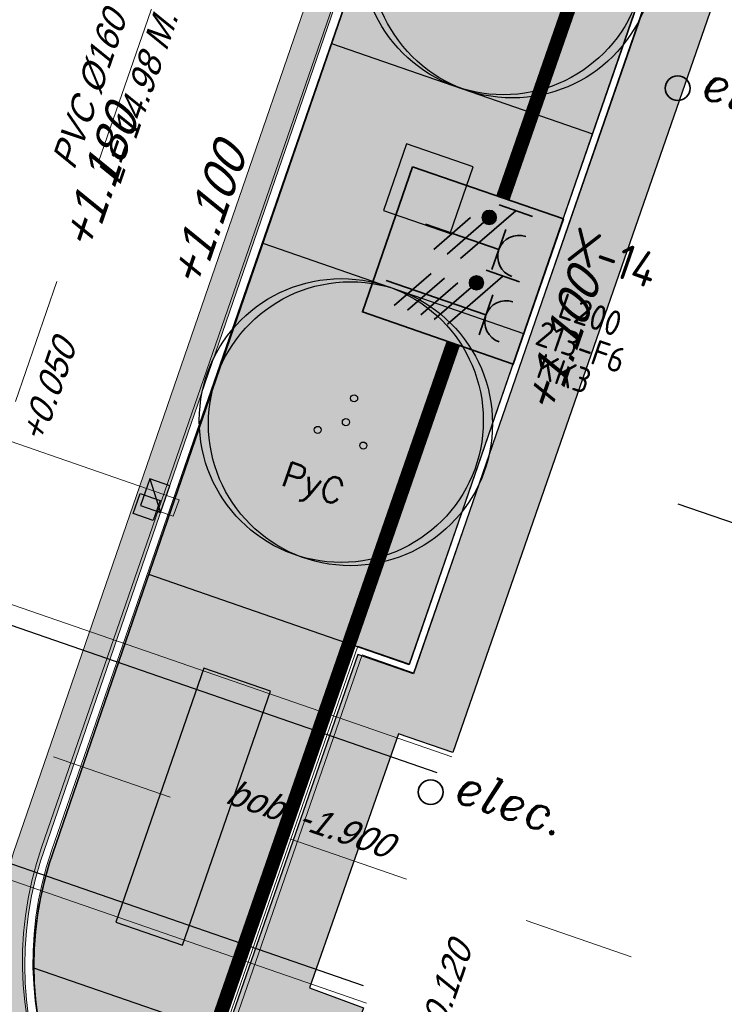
# Model space of a CAD drawing. Header units: metres. Extents: x 128615 to 129083, y 455669 to 456034.
# Tile 97 of 158: x 128831 to 128841, y 455837 to 455851. Entities that reach past the tile are written whole.
import ezdxf
from ezdxf.enums import TextEntityAlignment as Align
from ezdxf.lldxf.tags import DXFTag

# ---------------------------------------------------------------- set-up
doc = ezdxf.new("R2010")
doc.units = ezdxf.units.M
for name, pattern in [('DASHED', [19.049999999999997, 12.7, -6.35]), ('RI-AWZI_PROCESLEIDING', [18.450000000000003, 6, -1.8, 1.75, -1.8, 1.75, -1.8, 1.75, -1.8]), ('RI-AWZI_TERREINRIOLERING', [19.8, 6, -1.8, 2.4, -1.8, 1.8, -1.8, 2.4, -1.8])]:
    doc.linetypes.add(name, pattern=pattern)
for name, color, linetype, lineweight in [('B-CO-BC-BETONVORM-G', 50, 'Continuous', 18), ('B-ME-RI-KOLK-G', 7, 'Continuous', 25), ('B-WE-OG-HOOGTELIJN-G', 7, 'Continuous', 18), ('B-XX-GR-HAAG-G', 90, 'GR-HAAG1', 13), ('B-XX-KL-ELEKTRA-T25_HDSR', 7, 'Continuous', 35), ('B-XX-RI-AWZI_PROCESLEIDING-G', 30, 'RI-AWZI_PROCESLEIDING', 18), ('B-XX-RI-AWZI_SLIBLEIDING-T25_HDSR', 7, 'Continuous', 35), ('B-XX-RI-AWZI_TERREINRIOLERING-G', 10, 'RI-AWZI_TERREINRIOLERING', 18), ('B-XX-VH-BESTRATING-V', 1, 'Continuous', 18), ('X-XX-AL-T25', 7, 'Continuous', 25)]:
    doc.layers.add(name, color=color, linetype=linetype, lineweight=lineweight)
for name, color, linetype in [('B-XX-GR-BOOM-G', 30, 'Continuous'), ('B-XX-GR-BOOM-PAAL-G', 27, 'Continuous'), ('B-XX-GR-GRAS-G', 90, 'Continuous'), ('B-XX-GR-KRUIDEN-G', 98, 'Continuous'), ('B-XX-KL-ELEKTRA-G_HDSR', 190, 'HDSR_Elektra'), ('B-XX-OG-BEBOUWING-G', 1, 'Continuous'), ('B-XX-RI-AWZI_TERREINRIOLERING-T25_HDSR', 7, 'Continuous'), ('B-XX-VH-KANTVERHARDING-G', 60, 'Continuous')]:
    doc.layers.add(name, color=color, linetype=linetype)
doc.styles.add('100 ROMANS 2 MM KONINGSSTAL', font='romans.shx', dxfattribs={"height": 0.2})
doc.styles.add('BURO-018', font='Isocp.shx', dxfattribs={"height": 360})
doc.styles.add('BURO-025', font='Isocp.shx', dxfattribs={"height": 500})
doc.styles.add('ITALIC', font='ITALIC.shx')
doc.styles.get("Standard").update_dxf_attribs({"font": 'arial.ttf'})
doc.styles.add('TAUW-ISOCP', font='tcb_isocp.shx')
doc.styles.add('tcb_isocp', font='tcb_isocp.shx')
doc.linetypes.add('GR-HAAG1', pattern='A,6,[176,NLCS.SHX,S=0.125,R=0,X=0,Y=0],-2', length=8)
tags = doc.linetypes.add('HDSR_Elektra', pattern='A,25,-2,["E",Standard,S=1.5,R=0,X=0,Y=-0.75],-4', length=31).pattern_tags.tags
tags[6] = DXFTag(74, 10)

# ---------------------------------------------------------------- blocks, each defined once
blk = doc.blocks.new('*U198')
at = {"layer": 'B-ME-RI-KOLK-G'}
blk.add_hatch(color=256, dxfattribs=at).paths.add_polyline_path([(0.1997073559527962, -0.1502915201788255), (0.1997073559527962, 0.1497084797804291), (-0.2002926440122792, -0.1502915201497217)])
blk.add_lwpolyline([(0.1997073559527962, -0.1502915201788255), (0.1997073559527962, 0.1497084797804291), (-0.2002926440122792, 0.1497084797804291), (-0.2002926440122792, -0.1502915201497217)], close=True, dxfattribs=at)
blk.add_lwpolyline([(-0.2002926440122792, -0.1502915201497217), (0.1997073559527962, 0.1497084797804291)], dxfattribs=at)
blk = doc.blocks.new('boom')
at = {"layer": 'B-XX-GR-BOOM-G'}
for centre, radius in [((-0.1361402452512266, -0.0007465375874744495), 3.999999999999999), ((0.137785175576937, -0.0007465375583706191), 3.999999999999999), ((0.0008224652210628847, -0.0007465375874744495), 0.09999999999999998)]:
    blk.add_circle(centre, radius, dxfattribs=at)
blk = doc.blocks.new('topod100')
at = {"color": 81}
blk.add_circle((0, 0), 0.1756433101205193, dxfattribs=at)
at = {"color": 81, "style": 'ITALIC'}
blk.add_text('elec.', height=0.5, dxfattribs=at).set_placement((0.3310570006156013, -0.01438711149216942))
blk = doc.blocks.new('E00416')
at = {"color": 0, "linetype": 'Continuous'}
for p, q in [((-3, 7.982050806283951), (-2.99999988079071, 5.482050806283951)), ((-2.999999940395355, 6.732050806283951), (1.500000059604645, 4.133974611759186)), ((-1.499999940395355, 6.5), (1.500000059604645, 6.5)), ((1.192092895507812e-07, 1), (5.960464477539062e-08, 6.5)), ((1.500000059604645, 3.133974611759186), (-1.499999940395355, 4.866025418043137)), ((1.500000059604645, 2.133974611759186), (-1.499999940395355, 3.866025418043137))]:
    blk.add_line(p, q, dxfattribs=at)
at = {"color": 0, "linetype": 'Continuous', "const_width": 0.5}
blk.add_lwpolyline([(-1.683012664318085, 5.116025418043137, 1), (-2.183012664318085, 5.116025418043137, 1)], format="xyb", close=True, dxfattribs=at)
at = {"color": 0, "linetype": 'Continuous'}
blk.add_circle((-1.933012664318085, 5.116025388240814), 0.5000000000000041, dxfattribs=at)
blk.add_arc((5.960464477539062e-08, 8), 1.5, 180, 0, dxfattribs=at)
at = {"color": 0, "linetype": 'Continuous', "style": 'BURO-018', "flags": 1}
blk.add_attdef('E_MATCODE', text='', height=1.799999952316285, rotation=262.5836884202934, dxfattribs=at).set_placement((-436086809.6690868, 176092602.9433621), align=Align.MIDDLE)
at = {"color": 0, "linetype": 'Continuous', "style": 'BURO-018'}
for tag, p in [('E_GKAST', (5.960464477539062e-08, 13)), ('E_GROEP', (0, 10.00000002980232)), ('E_SGROEP', (4.500000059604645, 10))]:
    blk.add_attdef(tag, text='', height=1.8, dxfattribs=at).set_placement(p, align=Align.MIDDLE)
at = {"color": 0, "linetype": 'Continuous', "style": 'BURO-018', "flags": 1}
blk.add_attdef('E_VERMCODE', text='', height=1.8, dxfattribs=at).set_placement((13.00000005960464, 10), align=Align.MIDDLE)
blk = doc.blocks.new('111304D')
at = {"color": 0, "linetype": 'Continuous'}
for p, q in [((-3, 9.98205080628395), (-3, 7.482050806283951)), ((-3, 8.73205080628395), (1.500000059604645, 6.133974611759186)), ((-1.499999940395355, 8.5), (1.5, 8.5)), ((5.960464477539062e-08, 1.000000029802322), (5.960464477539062e-08, 8.5)), ((1.5, 5.133974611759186), (-1.499999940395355, 6.866025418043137)), ((1.500000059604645, 4.133974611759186), (-1.5, 5.866025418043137)), ((1.5, 3.133974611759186), (-1.499999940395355, 4.866025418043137)), ((1.500000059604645, 2.133974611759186), (-1.499999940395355, 3.866025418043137))]:
    blk.add_line(p, q, dxfattribs=at)
at = {"color": 0, "linetype": 'Continuous', "const_width": 0.5}
blk.add_lwpolyline([(-1.683012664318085, 7.116025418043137, 1), (-2.183012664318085, 7.116025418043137, 1)], format="xyb", close=True, dxfattribs=at)
at = {"color": 0, "linetype": 'Continuous'}
blk.add_circle((-1.93301260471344, 7.116025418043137), 0.5000000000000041, dxfattribs=at)
blk.add_arc((0, 10.00000002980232), 1.5, 180, 0, dxfattribs=at)
at = {"color": 0, "linetype": 'Continuous', "style": 'BURO-018', "flags": 1}
blk.add_attdef('E_MATCODE', text='', height=1.799999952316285, rotation=262.5836884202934, dxfattribs=at).set_placement((-436086809.6690868, 176092602.9433621), align=Align.MIDDLE)
at = {"color": 0, "linetype": 'Continuous', "style": 'BURO-018'}
for tag, p in [('E_GKAST', (5.960464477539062e-08, 15.5)), ('E_GROEP', (5.960464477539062e-08, 12.50000002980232)), ('E_SGROEP', (4.5, 12.5))]:
    blk.add_attdef(tag, text='', height=1.8, dxfattribs=at).set_placement(p, align=Align.MIDDLE)
at = {"color": 0, "linetype": 'Continuous', "style": 'BURO-018', "flags": 1}
blk.add_attdef('E_VERMCODE', text='', height=1.8, dxfattribs=at).set_placement((13, 12.5), align=Align.MIDDLE)

msp = doc.modelspace()

# ---------------------------------------------------------------- hatches: boundary and pattern name
at = {"layer": 'B-XX-GR-BOOM-PAAL-G'}
h = msp.add_hatch(color=256, dxfattribs=at)
edge = h.paths.add_edge_path()
edge.add_arc((128836.0649775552, 455845.4056603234), 0.04999999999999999, 0, 360)
edge = h.paths.add_edge_path()
edge.add_arc((128835.548952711, 455844.9574534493), 0.04999999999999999, 0, 360)
edge = h.paths.add_edge_path()
edge.add_arc((128836.1951236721, 455844.7346662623), 0.04999999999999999, 0, 360)
at = {"layer": 'B-XX-GR-GRAS-G'}
h = msp.add_hatch(dxfattribs=at)
h.set_pattern_fill('CROSS', color=256, scale=0.09999999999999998, angle=-116.5632943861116, style=0)
h.set_pattern_definition([(340.9065815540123, (128738.9979208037, 455858.1422880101), (0.8077808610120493, 0.3923519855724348), [0.3174999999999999, -0.9525]), (70.90658155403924, (128739.0960088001, 455857.9403427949), (-0.3923519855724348, 0.8077808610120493), [0.3174999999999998, -0.9524999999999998])])
h.paths.add_polyline_path([(128845.8675353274, 455784.6485665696), (128847.5685110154, 455784.0597697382), (128847.7647766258, 455784.6267616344), (128846.0638009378, 455785.2155584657)])
h.paths.add_polyline_path([(128967.1055860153, 455860.4144094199), (128969.4210054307, 455866.8918425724), (128880.9006920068, 455904.409712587), (128810.0577815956, 455927.1027515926), (128808.0815679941, 455921.3936663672), (128811.5859768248, 455919.9881814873), (128842.9440111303, 455909.6012506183), (128874.3253125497, 455899.2845629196), (128897.3942134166, 455890.0887698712), (128932.249899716, 455875.2515896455), (128958.9784740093, 455863.874893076)])
edge = h.paths.add_edge_path()
edge.add_line((128984.0843231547, 455804.1850891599), (128953.5143684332, 455822.3927003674))
edge.add_line((128953.5143684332, 455822.3927003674), (128931.0817976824, 455759.6371250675))
edge.add_line((128931.0817976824, 455759.6371250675), (128923.691293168, 455762.2048782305))
edge.add_line((128923.691293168, 455762.2048782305), (128914.0269830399, 455765.5502024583))
edge.add_line((128914.0269830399, 455765.5502024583), (128897.845598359, 455770.6508317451))
edge.add_line((128897.845598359, 455770.6508317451), (128884.7246261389, 455774.2573768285))
edge.add_line((128884.7246261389, 455774.2573768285), (128872.548293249, 455777.8537726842))
edge.add_line((128872.548293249, 455777.8537726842), (128866.079626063, 455781.0475949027))
edge.add_line((128866.079626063, 455781.0475949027), (128866.0212588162, 455781.0678178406))
edge.add_line((128866.0212588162, 455781.0678178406), (128863.5642032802, 455773.7248399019))
edge.add_line((128863.5642032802, 455773.7248399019), (128871.5285838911, 455771.3053608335))
edge.add_line((128871.5285838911, 455771.3053608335), (128871.6722959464, 455771.410655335))
edge.add_arc((128873.3846396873, 455770.369334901), 2.004113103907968, 78.24944847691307, 148.6951358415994, ccw=False)
edge.add_line((128873.7927796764, 455772.3314488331), (128875.0821999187, 455772.0165345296))
edge.add_line((128875.0821999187, 455772.0165345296), (128927.2955738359, 455757.61301808))
edge.add_line((128927.2955738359, 455757.61301808), (128956.895554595, 455749.1705929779))
edge.add_line((128956.895554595, 455749.1705929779), (128984.0843231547, 455804.1850891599))
h = msp.add_hatch(dxfattribs=at)
h.set_pattern_fill('DOTS', color=256, scale=0.09999999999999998, angle=-116.5632943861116, style=0)
h.set_pattern_definition([(340.9065815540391, (128738.9979208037, 455858.1422880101), (0.1269369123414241, 0.124052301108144), [0, -0.1587499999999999])])
edge = h.paths.add_edge_path()
edge.add_line((128837.3720295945, 455855.1705427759), (128841.0739058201, 455853.8891294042))
edge.add_line((128841.0739058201, 455853.8891294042), (128836.8479865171, 455841.6205344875))
edge.add_line((128836.8479865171, 455841.6205344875), (128836.0583310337, 455841.8979820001))
edge.add_line((128836.0583310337, 455841.8979820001), (128834.147927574, 455836.4047397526))
edge.add_line((128834.147927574, 455836.4047397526), (128834.9176089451, 455836.1373231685))
edge.add_line((128834.9176089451, 455836.1373231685), (128833.8795888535, 455833.1506708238))
edge.add_arc((128836.4510621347, 455837.3560573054), 4.929274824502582, 163.0334228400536, 238.5554095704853, ccw=False)
edge.add_line((128831.7363332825, 455838.7944877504), (128837.3720295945, 455855.1705427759))
at = {"layer": 'B-XX-GR-HAAG-G'}
h = msp.add_hatch(dxfattribs=at)
h.set_pattern_fill('ANGLE', color=256, scale=0.03999999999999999, angle=-19.09341844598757, style=0)
h.set_pattern_definition([(78.37645749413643, (128738.9979208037, 455858.1422880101), (-0.2736702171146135, 0.05629362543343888), [0.2032, -0.07619999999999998]), (168.3764574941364, (128738.9979208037, 455858.1422880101), (-0.0562936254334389, -0.2736702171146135), [0.2031999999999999, -0.07619999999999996])])
edge = h.paths.add_edge_path()
edge.add_line((128824.0560011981, 455861.2439628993), (128824.3251972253, 455861.9975444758))
edge.add_line((128824.3251972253, 455861.9975444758), (128807.412816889, 455867.9094233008))
edge.add_line((128807.412816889, 455867.9094233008), (128807.5844640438, 455867.0019485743))
edge.add_line((128807.5844640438, 455867.0019485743), (128824.0565718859, 455861.2437634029))
edge.add_line((128911.0524530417, 455830.6925610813), (128923.8730139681, 455826.2243651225))
edge.add_line((128923.8730139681, 455826.2243651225), (128926.9522502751, 455825.1512758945))
edge.add_line((128926.9522502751, 455825.1512758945), (128927.2239480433, 455825.9444302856))
edge.add_line((128927.2239480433, 455825.9444302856), (128912.031396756, 455831.2301135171))
edge.add_line((128912.031396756, 455831.2301135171), (128911.0523500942, 455830.6922639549))
at = {"layer": 'B-XX-GR-KRUIDEN-G'}
h = msp.add_hatch(dxfattribs=at)
h.set_pattern_fill('SWAMP', color=256, scale=0.2, angle=-116.5632943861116, style=0)
h.set_pattern_definition([(340.9065815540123, (128738.9979208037, 455858.1422880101), (3.839350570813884, 3.326515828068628), [0.6349999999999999, -4.444999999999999]), (70.90658155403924, (128739.2979540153, 455858.0384307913), (-0.9611808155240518, 4.988231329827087), [0.3174999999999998, -8.481319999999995]), (70.90658155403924, (128739.3729632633, 455858.0124661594), (-0.9611808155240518, 4.988231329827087), [0.2539999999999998, -8.544819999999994]), (70.90658155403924, (128739.2229447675, 455858.0643954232), (-0.9611808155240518, 4.988231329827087), [0.2539999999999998, -8.544819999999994]), (40.90658155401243, (128739.4479706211, 455857.9865021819), (-0.9611719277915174, 4.988233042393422), [0.2032, -4.876799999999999]), (100.9065815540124, (128739.1479374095, 455858.0903594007), (-4.8005224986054, 1.661717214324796), [0.2032, -4.8768])])
edge = h.paths.add_edge_path()
edge.add_line((128948.4118116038, 455833.4579504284), (128948.6455033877, 455826.0782791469))
edge.add_line((128948.6455033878, 455826.0782791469), (128943.9095911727, 455812.3966981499))
edge.add_line((128943.9095911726, 455812.3966981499), (128941.3888850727, 455813.2785094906))
edge.add_line((128941.3888850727, 455813.2785094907), (128942.1339618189, 455815.4309623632))
edge.add_arc((128932.745274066, 455818.888458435), 10.00508554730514, -20.21683048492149, 71.17534409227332)
edge.add_line((128935.9736453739, 455828.358376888), (128892.1860483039, 455843.579290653))
edge.add_arc((128893.6952972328, 455847.9211051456), 4.596649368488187, -157.04283936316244, -109.16785423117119, ccw=False)
edge.add_arc((128894.4307678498, 455848.232645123), 5.395382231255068, 162.5112662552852, 202.9571606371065, ccw=False)
edge.add_line((128889.2847814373, 455849.8540560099), (128901.8557516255, 455885.6735668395))
edge.add_line((128901.8557516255, 455885.6735668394), (128887.2242848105, 455890.7225570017))
edge.add_line((128887.2242848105, 455890.7225570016), (128887.1817624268, 455890.5997140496))
edge.add_line((128887.1817624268, 455890.5997140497), (128874.5146120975, 455895.1035688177))
edge.add_line((128874.5146120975, 455895.1035688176), (128873.5283828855, 455892.2544503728))
edge.add_arc((128867.280722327, 455871.995513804), 21.20041917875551, 72.86074229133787, 176.4358647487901)
edge.add_line((128846.121308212, 455873.313454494), (128835.0103701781, 455877.1887525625))
edge.add_arc((128817.5916042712, 455889.2204382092), 21.17014088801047, -34.63404912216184, -24.22743715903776)
edge.add_line((128836.8971577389, 455880.5330640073), (128837.0847450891, 455880.5150973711))
edge.add_line((128837.0847450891, 455880.5150973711), (128838.2442237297, 455883.7950644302))
edge.add_line((128838.2442237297, 455883.7950644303), (128838.0851409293, 455883.9110295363))
edge.add_arc((128817.5916042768, 455889.2204382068), 21.17014088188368, -14.52468191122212, 21.05836036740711)
edge.add_line((128837.3478955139, 455896.8272655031), (128838.4437976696, 455897.45125095))
edge.add_line((128838.4437976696, 455897.45125095), (128836.9196742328, 455900.519436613))
edge.add_line((128836.9196742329, 455900.519436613), (128835.8290882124, 455899.9707426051))
edge.add_arc((128817.5916042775, 455889.2204382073), 21.17014088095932, 30.51773535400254, 65.7725628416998)
edge.add_line((128826.2789784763, 455908.5259916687), (128826.2969451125, 455908.713579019))
edge.add_line((128826.2969451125, 455908.7135790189), (128823.0169780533, 455909.8730576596))
edge.add_line((128823.0169780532, 455909.8730576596), (128822.9010129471, 455909.7139748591))
edge.add_arc((128817.591604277, 455889.2204382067), 21.17014088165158, 75.47531808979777, 155.5873596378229)
edge.add_line((128798.3142327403, 455897.9701702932), (128798.1176121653, 455897.9799474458))
edge.add_line((128798.1176121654, 455897.9799474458), (128797.7211869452, 455896.8585281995))
edge.add_line((128797.7211869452, 455896.8585281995), (128793.8072384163, 455898.2133509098))
edge.add_arc((128775.6531717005, 455909.0573338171), 21.14620778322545, -30.85117203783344, -24.45064201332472)
edge.add_line((128794.9029489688, 455900.3047239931), (128795.4902118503, 455900.2458409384))
edge.add_line((128795.4902118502, 455900.2458409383), (128796.7020683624, 455903.7467742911))
edge.add_line((128796.7020683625, 455903.746774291), (128796.1976420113, 455904.0486570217))
edge.add_arc((128775.6531716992, 455909.057333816), 21.14620778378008, -13.70124981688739, 21.18853243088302)
edge.add_line((128795.3698146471, 455916.7003760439), (128797.9082227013, 455917.9559061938))
edge.add_line((128797.9082227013, 455917.9559061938), (128796.4067381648, 455921.1222890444))
edge.add_line((128796.4067381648, 455921.1222890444), (128793.8362756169, 455919.8525566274))
edge.add_arc((128775.6531717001, 455909.0573338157), 21.1462077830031, 30.69740409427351, 65.54935799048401)
edge.add_line((128784.4057815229, 455928.3071110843), (128784.4646645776, 455928.8943739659))
edge.add_line((128784.4646645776, 455928.8943739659), (128780.9637312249, 455930.1062304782))
edge.add_line((128780.9637312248, 455930.1062304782), (128780.6618484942, 455929.6018041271))
edge.add_arc((128775.6531717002, 455909.0573338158), 21.14620778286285, 76.298750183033, 155.5095457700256)
edge.add_line((128756.4094808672, 455917.8233173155), (128755.8262168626, 455917.8979581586))
edge.add_line((128755.8262168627, 455917.8979581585), (128754.6142224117, 455914.3971073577))
edge.add_line((128754.6142224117, 455914.3971073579), (128755.1121866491, 455914.0802848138))
edge.add_arc((128775.6531716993, 455909.057333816), 21.1462077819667, 166.2589379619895, 191.7043835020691)
edge.add_line((128754.9466508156, 455904.7675673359), (128751.1985842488, 455903.6584638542))
edge.add_line((128751.1985842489, 455903.6584638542), (128751.1173775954, 455903.9197317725))
edge.add_line((128751.1173775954, 455903.9197317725), (128741.4969709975, 455907.2999279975))
edge.add_line((128741.4969709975, 455907.2999279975), (128757.0495062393, 455938.2990116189))
edge.add_line((128757.0495062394, 455938.2990116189), (128795.963293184, 455925.5684809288))
edge.add_line((128795.963293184, 455925.5684809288), (128808.0815679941, 455921.3936663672))
edge.add_line((128808.0815679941, 455921.3936663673), (128811.5859768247, 455919.9881814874))
edge.add_line((128811.5859768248, 455919.9881814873), (128842.9440111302, 455909.6012506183))
edge.add_line((128842.9440111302, 455909.6012506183), (128874.3253125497, 455899.2845629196))
edge.add_line((128874.3253125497, 455899.2845629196), (128897.3942134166, 455890.0887698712))
edge.add_line((128897.3942134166, 455890.0887698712), (128932.249899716, 455875.2515896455))
edge.add_line((128932.249899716, 455875.2515896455), (128958.9784740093, 455863.874893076))
edge.add_line((128958.9784740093, 455863.8748930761), (128948.4118116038, 455833.4579504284))
h.paths.add_polyline_path([(128845.694092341, 455904.4570519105), (128848.0856081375, 455905.5477301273), (128849.2310223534, 455903.2376735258), (128848.6444501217, 455901.5319182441), (128846.8291906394, 455902.1678003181)], flags=16)
at = {"layer": 'B-XX-VH-BESTRATING-V'}
h = msp.add_hatch(dxfattribs=at)
h.set_pattern_fill('AR-B88', color=256, scale=0.001999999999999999, angle=-116.5632943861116, style=0)
h.set_pattern_definition([(340.9065815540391, (222427.2334215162, -244865.0047561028), (0.1329372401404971, 0.384042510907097), []), (70.90658155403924, (222427.2334215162, -244865.0047561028), (-0.05908401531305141, 0.4505111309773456), [0.4063999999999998, -0.4063999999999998])])
h.paths.add_polyline_path([(128848.0971045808, 455878.635931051, -0.4037405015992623), (128873.2287957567, 455891.4051268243), (128873.5244922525, 455892.2556497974, 0.4868956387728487), (128846.1151016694, 455873.2097112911), (128834.9511693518, 455877.1034928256, 0.04666700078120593), (128836.8971577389, 455880.5330640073), (128837.0847450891, 455880.5150973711), (128838.2442237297, 455883.7950644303), (128838.0851409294, 455883.9110295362, 0.156520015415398), (128837.3478955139, 455896.827265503), (128838.4437976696, 455897.45125095), (128836.9196742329, 455900.519436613), (128835.8290882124, 455899.9707426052, 0.1550531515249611), (128826.2789784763, 455908.5259916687), (128826.2969451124, 455908.7135790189), (128824.5146119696, 455909.3436393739), (128824.2202072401, 455908.4931332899), (128825.3340023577, 455908.0994032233), (128825.3205751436, 455907.9592113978, -0.1738342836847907), (128835.4657427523, 455898.7804478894), (128836.5160855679, 455899.3088947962), (128837.2594004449, 455897.8125408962), (128836.2169129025, 455897.2189686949, -0.1740133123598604), (128837.0524737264, 455883.5500615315), (128837.1721865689, 455883.4627955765), (128836.4705692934, 455881.478040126), (128836.3303774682, 455881.4914673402, -0.3844101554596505), (128811.8267057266, 455869.7873592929), (128811.7490435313, 455869.6698747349), (128810.8869354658, 455869.9746326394), (128810.5925307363, 455869.1241265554), (128812.1120620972, 455868.5869674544), (128812.2159800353, 455868.7441707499, 0.07544990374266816), (128818.5706738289, 455868.0729492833, 0.07589524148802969), (128824.8361656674, 455869.3284499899), (128826.3976501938, 455866.1488804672), (128827.2047040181, 455866.5576945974), (128826.1752094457, 455868.7079874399), (128828.4456792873, 455869.8032831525), (128829.4583531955, 455867.6595790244), (128832.7670077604, 455866.4857812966), (128833.0882556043, 455867.3781987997), (128830.0883369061, 455868.4308349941), (128828.7671010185, 455871.2403620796), (128828.8525096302, 455871.2937297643, 0.08531439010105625), (128834.1918941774, 455876.0825068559), (128837.7766362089, 455874.850374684), (128842.5594630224, 455873.1541507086), (128846.0838651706, 455871.9276488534), (128846.0810004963, 455871.8227441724, 0.1974429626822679), (128852.3271716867, 455856.9670565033), (128850.4531680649, 455851.7043292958), (128837.7009904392, 455856.1264283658), (128837.4045707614, 455855.2651000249), (128841.2029329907, 455853.9566605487), (128840.2940743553, 455851.3180823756, -0.03739428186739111), (128840.2171224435, 455851.0270438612, -0.0366327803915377), (128840.1005161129, 455850.7561483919), (128837.9778480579, 455844.5936657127, -0.02691818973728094), (128837.9180416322, 455844.3852272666, -0.02615719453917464), (128837.8387947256, 455844.1899691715), (128836.9097664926, 455841.4928350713), (128836.1198297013, 455841.7703814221), (128834.2752362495, 455836.4663716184), (128835.044899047, 455836.1989614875), (128833.9672562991, 455833.0983045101, 0.04583804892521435), (128834.7845963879, 455832.7170226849), (128835.7157441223, 455835.3939975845), (128836.2000348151, 455836.7517529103), (128835.4308187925, 455837.03347389), (128836.694533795, 455840.6411847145), (128837.4668797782, 455840.3769051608), (128841.9721584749, 455853.3663621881), (128875.616844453, 455841.6266952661), (128872.6042422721, 455832.6313486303), (128869.4363862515, 455823.6340851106), (128868.9275225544, 455823.8103949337), (128868.6019804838, 455822.8506645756), (128868.0093077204, 455821.190477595), (128868.4012366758, 455821.0537541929, 0.05439538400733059), (128869.3766180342, 455820.7581588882), (128873.2027955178, 455831.5751975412), (128875.0930636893, 455836.9640584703, -0.0412858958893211), (128875.1754991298, 455837.2859374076, -0.04334982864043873), (128875.3176973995, 455837.6044542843), (128877.0161506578, 455842.4464806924), (128860.0173804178, 455848.3648314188), (128851.3064607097, 455851.4074056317), (128853.0583824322, 455856.2732795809, 0.3272972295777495), (128877.9961818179, 455853.7020223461), (128879.4539705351, 455851.9601852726), (128881.0431873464, 455853.2495140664), (128880.1699822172, 455854.3809194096), (128882.1130744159, 455856.0401414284), (128883.0879052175, 455854.9247671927), (128883.6943496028, 455855.4497789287), (128882.3422394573, 455857.0749083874), (128882.4127906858, 455857.1464639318, 0.5271845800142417), (128875.6562547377, 455891.4715256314), (128874.8988719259, 455891.7329317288), (128874.6549034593, 455890.9093898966, -0.402981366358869), (128886.4646925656, 455865.3548980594, -1)])
h.paths.add_polyline_path([(128876.3997198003, 455841.651282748), (128877.6867014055, 455841.2057909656), (128877.8829670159, 455841.7727828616), (128876.5959854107, 455842.218274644)], flags=24)
h = msp.add_hatch(dxfattribs=at)
h.set_pattern_fill('BRICK', color=256, scale=0.03307086, angle=-116.5097316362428)
h.set_pattern_definition([(340.9065815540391, (128781.00315288, 455850.7668853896), (0.0686929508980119, 0.1984471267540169), []), (70.90658155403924, (128781.00315288, 455850.7668853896), (-0.3968942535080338, 0.1373859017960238), [0.2099999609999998, -0.2099999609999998]), (70.90658155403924, (128781.2016000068, 455850.6981924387), (-0.3968942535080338, 0.1373859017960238), [-0.2099999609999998, 0.2099999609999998])])
edge = h.paths.add_edge_path()
edge.add_line((128831.6126664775, 455838.8346340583), (128839.0652869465, 455860.4902585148))
edge.add_line((128839.0652869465, 455860.4902585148), (128836.3034510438, 455861.4412710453))
edge.add_line((128836.3034510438, 455861.4412710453), (128833.541615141, 455862.3922835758))
edge.add_arc((128834.2946828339, 455864.407557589), 2.151381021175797, 165.7586443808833, 249.5102871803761, ccw=False)
edge.add_line((128832.2094179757, 455864.936812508), (128832.7229766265, 455866.3634640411))
edge.add_line((128832.7229766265, 455866.3634640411), (128829.5305935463, 455867.4960062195))
edge.add_line((128829.5305935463, 455867.4960062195), (128825.7790093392, 455865.6897798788))
edge.add_line((128825.7790093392, 455865.6897798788), (128824.1892600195, 455861.2288345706))
edge.add_line((128824.1892600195, 455861.2288345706), (128829.3480097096, 455859.4118744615))
edge.add_arc((128828.6821113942, 455857.5376763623), 1.98897940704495, -20.160679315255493, 70.43999003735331, ccw=False)
edge.add_line((128830.5492255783, 455856.8521665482), (128825.085613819, 455841.0700632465))
edge.add_arc((128820.6003911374, 455842.5189337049), 4.713432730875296, 246.4303146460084, 342.09788309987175, ccw=False)
edge.add_line((128818.7156584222, 455838.1987218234), (128794.9887339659, 455846.4591081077))
edge.add_line((128794.9887339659, 455846.4591081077), (128740.4443933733, 455865.3829613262))
edge.add_arc((128742.7378552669, 455872.1050294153), 7.102546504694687, 156.7495911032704, 251.16118143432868, ccw=False)
edge.add_line((128736.2121179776, 455874.9087625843), (128740.8492055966, 455888.4475361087))
edge.add_arc((128747.4193090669, 455885.7839878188), 7.08948158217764, 110.50432189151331, 157.9321541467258, ccw=False)
edge.add_line((128744.936019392, 455892.4243207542), (128746.0560372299, 455895.6599412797))
edge.add_line((128746.0560372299, 455895.6599412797), (128750.9663574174, 455893.9602221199))
edge.add_line((128750.9663574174, 455893.9602221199), (128752.5278960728, 455898.5416274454))
edge.add_line((128752.5278960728, 455898.5416274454), (128752.0152830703, 455900.3559231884))
edge.add_line((128752.0152830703, 455900.3559231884), (128751.9765845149, 455900.3451798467))
edge.add_line((128751.9765845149, 455900.3451798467), (128751.0126086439, 455903.818817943))
edge.add_line((128751.0126086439, 455903.818817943), (128743.3040688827, 455906.5354959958))
edge.add_line((128743.3040688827, 455906.5354959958), (128719.892912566, 455838.9029857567))
edge.add_line((128719.892912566, 455838.9029857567), (128720.2712589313, 455838.7734198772))
edge.add_line((128720.2712589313, 455838.7734198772), (128743.5504862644, 455906.0245387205))
edge.add_line((128743.5504862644, 455906.0245387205), (128750.6829467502, 455903.5108851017))
edge.add_line((128750.6829467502, 455903.5108851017), (128752.1090925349, 455898.5527556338))
edge.add_line((128752.1090925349, 455898.5527556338), (128750.717407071, 455894.4696833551))
edge.add_line((128750.717407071, 455894.4696833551), (128745.8088863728, 455896.1687796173))
edge.add_line((128745.8088863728, 455896.1687796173), (128744.6185725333, 455892.7300809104))
edge.add_arc((128747.419309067, 455885.7839878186), 7.489481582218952, 111.9598016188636, 158.0177529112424)
edge.add_line((128740.4743136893, 455888.5874452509), (128735.6521931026, 455874.5084362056))
edge.add_arc((128742.711383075, 455872.0759849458), 7.466524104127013, 160.9871051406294, 251.273710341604)
edge.add_line((128740.3142736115, 455865.0047157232), (128794.856583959, 455846.0815660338))
edge.add_line((128794.856583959, 455846.0815660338), (128818.5714073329, 455837.8252763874))
edge.add_arc((128820.6003911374, 455842.5189337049), 5.113432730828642, 246.6220382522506, 342.0506229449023)
edge.add_line((128825.4649488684, 455840.9430934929), (128830.9260443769, 455856.717928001))
edge.add_arc((128828.6821113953, 455857.5376763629), 2.388979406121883, 339.9318582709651, 430.4537588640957)
edge.add_line((128829.4813863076, 455859.7889831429), (128824.7008226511, 455861.4727425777))
edge.add_line((128824.7008226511, 455861.4727425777), (128826.1020253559, 455865.4046131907))
edge.add_line((128826.1020253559, 455865.4046131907), (128829.4604913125, 455867.0964502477))
edge.add_line((128829.4604913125, 455867.0964502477), (128832.2105117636, 455866.120842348))
edge.add_line((128832.2105117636, 455866.120842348), (128831.8267665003, 455865.0548087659))
edge.add_arc((128834.2946828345, 455864.4075575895), 2.551381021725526, 165.3042260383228, 249.6319906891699)
edge.add_line((128833.4066780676, 455862.0156979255), (128838.5569163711, 455860.2422612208))
edge.add_line((128838.5569163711, 455860.2422612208), (128831.2322111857, 455838.9583295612))
edge.add_arc((128836.4510621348, 455837.3560573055), 5.459274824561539, 162.9326608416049, 251.688394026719)
edge.add_line((128834.7358411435, 455832.1732300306), (128868.2102711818, 455820.5590485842))
edge.add_arc((128870.243457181, 455825.3755239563), 5.22802833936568, 247.1138597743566, 340.4610631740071)
edge.add_line((128875.1704265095, 455823.6270235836), (128882.5907182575, 455844.7795449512))
edge.add_arc((128880.2053561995, 455845.6949556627), 2.55498119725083, 339.0051081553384, 400.5811834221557)
edge.add_line((128882.1458260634, 455847.357034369), (128879.1820600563, 455850.9862143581))
edge.add_line((128879.1820600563, 455850.9862143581), (128886.2461834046, 455856.9579368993))
edge.add_arc((128882.7728296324, 455860.6776088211), 5.089218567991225, 313.038728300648, 342.0620473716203)
edge.add_line((128887.6146643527, 455859.110196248), (128893.0181774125, 455874.5159597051))
edge.add_arc((128882.8722026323, 455877.7590635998), 10.65169127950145, 342.2738127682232, 419.290512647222)
edge.add_line((128888.3118646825, 455886.917043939), (128886.2148499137, 455887.872679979))
edge.add_line((128886.2148499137, 455887.872679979), (128886.1094443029, 455887.4783866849))
edge.add_line((128886.1094443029, 455887.4783866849), (128888.1745737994, 455886.5274173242))
edge.add_arc((128882.8857705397, 455877.7600346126), 10.23906438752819, -17.723255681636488, 58.900096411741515, ccw=False)
edge.add_line((128892.6388684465, 455874.6430616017), (128887.2355901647, 455859.2379771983))
edge.add_arc((128882.7728296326, 455860.677608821), 4.689218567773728, 313.1287842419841, 342.12093767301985, ccw=False)
edge.add_line((128885.978569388, 455857.2553283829), (128883.1729931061, 455854.8264816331))
edge.add_line((128883.1729931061, 455854.8264816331), (128878.5836409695, 455851.0866857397))
edge.add_line((128878.5836409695, 455851.0866857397), (128881.839104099, 455847.1002356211))
edge.add_arc((128880.2053561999, 455845.6949556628), 2.15498119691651, -21.143024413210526, 40.70070699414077, ccw=False)
edge.add_line((128882.2152704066, 455844.9176598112), (128877.8010034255, 455832.3322089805))
edge.add_line((128877.8010034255, 455832.3322089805), (128874.7932273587, 455823.7601450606))
edge.add_arc((128870.243457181, 455825.3755239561), 4.828028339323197, 246.96541338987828, 340.45278373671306, ccw=False)
edge.add_line((128868.354313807, 455820.9324400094), (128834.8638834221, 455832.552191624))
edge.add_arc((128836.4510621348, 455837.3560573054), 5.059274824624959, 163.0072479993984, 251.7166439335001, ccw=False)

# ---------------------------------------------------------------- linework, layer by layer
at = {"layer": 'B-CO-BC-BETONVORM-G'}
for points in [[(128837.4497164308, 455840.3158718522), (128823.761617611, 455845.0525848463)], [(128836.2394118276, 455836.819421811), (128822.5631114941, 455841.5520519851)]]:
    msp.add_lwpolyline(points, dxfattribs=at)
at = {"layer": 'B-ME-RI-KOLK-G', "lineweight": -3}
msp.add_lwpolyline([(128833.2137310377, 455843.6703127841), (128832.9302350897, 455843.7684455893), (128833.0283678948, 455844.0519415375), (128833.311863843, 455843.9538087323)], close=True, dxfattribs=at)
at = {"layer": 'B-XX-GR-BOOM-PAAL-G'}
for centre in [(128836.0649775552, 455845.4056603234), (128835.548952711, 455844.9574534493), (128836.1951236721, 455844.7346662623)]:
    msp.add_circle(centre, 0.04999999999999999, dxfattribs=at)
at = {"layer": 'B-XX-GR-GRAS-G'}
msp.add_lwpolyline([(128837.3720295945, 455855.1705427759), (128841.0739058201, 455853.8891294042), (128836.8479865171, 455841.6205344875), (128836.0583310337, 455841.8979820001), (128834.147927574, 455836.4047397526), (128834.9176089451, 455836.1373231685), (128833.8795888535, 455833.1506708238, -0.3419962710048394), (128831.7363332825, 455838.7944877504), (128837.3720295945, 455855.1705427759)], format="xyb", dxfattribs=at)
for points in [[(128835.7452508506, 455850.4434927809), (128839.4458276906, 455849.1625291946)], [(128834.7690143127, 455847.6067708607), (128838.4688113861, 455846.3260771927)], [(128836.0583310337, 455841.8979820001), (128833.1507457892, 455842.9044496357)], [(128834.147927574, 455836.4047397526), (128831.5219691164, 455837.3137215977)]]:
    msp.add_lwpolyline(points, dxfattribs=at)
for points in [[(128836.4806755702, 455848.0724913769), (128837.4256620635, 455847.7453820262), (128837.7527714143, 455848.6903685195), (128836.8077849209, 455849.0174778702)], [(128832.6830744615, 455837.9700183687), (128833.6280609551, 455837.6429090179), (128834.8762940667, 455841.2489307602), (128833.9313075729, 455841.5760401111)]]:
    msp.add_lwpolyline(points, close=True, dxfattribs=at)
at = {"layer": 'B-XX-KL-ELEKTRA-G_HDSR', "linetype": 'DASHED', "const_width": 0.1999999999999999}
for points in [[(128838.1765387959, 455848.2498870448), (128840.7713140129, 455855.7175489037)], [(128831.9831908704, 455830.3579068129), (128837.4718072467, 455846.1855889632)]]:
    msp.add_lwpolyline(points, dxfattribs=at)
at = {"layer": 'B-XX-KL-ELEKTRA-T25_HDSR'}
msp.add_lwpolyline([(128836.8958201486, 455848.6932103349), (128839.0348487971, 455847.9527813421), (128838.3213396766, 455845.8915216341), (128836.1823110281, 455846.6319506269)], close=True, dxfattribs=at)
at = {"layer": 'B-XX-OG-BEBOUWING-G'}
msp.add_line((128840.6596122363, 455843.907389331), (128853.6961365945, 455839.4371663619), dxfattribs=at)
for points in [[(128837.4668797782, 455840.3769051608), (128836.6945337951, 455840.6411847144), (128835.4308187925, 455837.03347389), (128836.2000348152, 455836.7517529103), (128835.7157441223, 455835.3939975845), (128865.7303576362, 455824.9493499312), (128865.4159954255, 455824.0052723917), (128868.6019804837, 455822.8506645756), (128868.9275225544, 455823.8103949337), (128869.4363862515, 455823.6340851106), (128872.6042422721, 455832.6313486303), (128875.616844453, 455841.6266952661), (128841.9721584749, 455853.3663621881), (128837.4668797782, 455840.3769051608)], [(128837.2449615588, 455840.088741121), (128823.5579470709, 455844.8250788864)], [(128836.1984987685, 455837.064684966), (128822.52140124, 455841.7975910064)]]:
    msp.add_lwpolyline(points, dxfattribs=at)
at = {"layer": 'B-XX-RI-AWZI_PROCESLEIDING-G'}
msp.add_line((128821.0736962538, 455844.0257208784), (128839.9953375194, 455837.4759491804), dxfattribs=at)
at = {"layer": 'B-XX-RI-AWZI_TERREINRIOLERING-G'}
msp.add_lwpolyline([(128835.7733430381, 455858.4017741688), (128831.0766071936, 455844.8333698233)], dxfattribs=at)
at = {"layer": 'B-XX-RI-AWZI_TERREINRIOLERING-G', "flags": 128}
msp.add_lwpolyline([(128833.2627974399, 455843.8120607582), (128833.4990440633, 455843.7302834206), (128833.580821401, 455843.9665300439), (128831.0766071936, 455844.8333698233)], dxfattribs=at)
at = {"layer": 'B-XX-VH-BESTRATING-V'}
for p, q in [((128839.0319951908, 455860.4175596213), (128831.6335100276, 455839.044070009)), ((128839.191282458, 455860.4191624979), (128831.7752580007, 455838.995003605)), ((128841.1938899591, 455853.8837915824), (128836.9099304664, 455841.5078572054))]:
    msp.add_line(p, q, dxfattribs=at)
for points in [[(128829.5305935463, 455867.4960062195), (128832.7229766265, 455866.3634640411), (128832.2094179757, 455864.936812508, 0.3826212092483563), (128833.541615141, 455862.3922835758), (128839.0652869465, 455860.4902585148), (128831.6126664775, 455838.8346340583, 0.4076313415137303), (128834.8638834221, 455832.5521916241), (128851.8008086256, 455826.7070874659), (128868.354313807, 455820.9324400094, 0.4321552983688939), (128874.7932273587, 455823.7601450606), (128877.8010034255, 455832.3322089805), (128882.2152704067, 455844.9176598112, 0.2765903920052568), (128881.8391040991, 455847.1002356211), (128878.5836409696, 455851.0866857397), (128881.1250912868, 455853.1485598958)], [(128887.6146643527, 455859.1101962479, -0.1273194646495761), (128886.2461834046, 455856.9579368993), (128883.4348019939, 455854.5240645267), (128879.1472794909, 455851.0288794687), (128882.1458260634, 455847.357034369, -0.2753335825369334), (128882.5907182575, 455844.7795449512), (128878.178442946, 455832.199772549), (128875.1704265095, 455823.6270235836, -0.4314296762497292), (128868.2102711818, 455820.5590485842), (128851.6696862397, 455826.3291888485), (128834.7358411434, 455832.1732300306, -0.4078671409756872), (128831.2322111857, 455838.9583295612), (128838.5569163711, 455860.2422612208)]]:
    msp.add_lwpolyline(points, format="xyb", dxfattribs=at)
for points in [[(128834.0201066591, 455833.1594426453), (128835.0781180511, 455836.2159326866), (128834.3456724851, 455836.4694704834), (128836.177484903, 455841.7613950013), (128836.9099304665, 455841.5078572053), (128841.1611790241, 455853.7892929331), (128837.3526774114, 455855.1076149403)], [(128833.9315712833, 455833.2093808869), (128834.9509084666, 455836.1541449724), (128834.2184629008, 455836.4076827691), (128836.1156971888, 455841.8886045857), (128836.8481427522, 455841.6350667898), (128841.0339694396, 455853.7275052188), (128837.3199664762, 455855.0131162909)]]:
    msp.add_lwpolyline(points, dxfattribs=at)
for centre, radius in [((128836.3584424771, 455837.408523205), 5), ((128836.3584424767, 455837.4085232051), 4.85)]:
    msp.add_arc(centre, radius, 160.9065816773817, 250.9065814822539, dxfattribs=at)
at = {"layer": 'B-XX-VH-KANTVERHARDING-G'}
msp.add_lwpolyline([(128839.1882113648, 455860.4479549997), (128831.7363332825, 455838.7944877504, 0.4075486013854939), (128834.905476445, 455832.6753612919), (128851.8434234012, 455826.8299045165), (128868.4012366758, 455821.0537541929, 0.4324109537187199), (128874.6706397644, 455823.8034156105), (128877.6783355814, 455832.3752508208), (128882.0932894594, 455844.962660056, 0.2770772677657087), (128881.7394805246, 455847.0167012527), (128878.4004584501, 455851.1054727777), (128881.0431873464, 455853.2495140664)], format="xyb", dxfattribs=at)
for points in [[(128837.4045707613, 455855.265100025), (128841.2029329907, 455853.9566605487), (128836.9097664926, 455841.4928350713), (128836.1198297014, 455841.7703814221), (128834.2752362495, 455836.4663716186), (128835.044899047, 455836.1989614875), (128833.967256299, 455833.0983045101)], [(128837.3720295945, 455855.1705427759), (128841.0758182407, 455853.894681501), (128836.8479865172, 455841.6205344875), (128836.0583310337, 455841.8979820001), (128834.147927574, 455836.4047397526), (128834.9176089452, 455836.1373231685), (128833.8795888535, 455833.1506708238)]]:
    msp.add_lwpolyline(points, dxfattribs=at)

# ---------------------------------------------------------------- block references
at = {"layer": 'B-ME-RI-KOLK-G', "rotation": 250.8943232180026}
msp.add_blockref('*U198', (128833.2405630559, 455844.0237565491), dxfattribs=at)
at = {"layer": 'B-XX-GR-BOOM-G', "xscale": 0.5038551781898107, "yscale": 0.5038551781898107, "zscale": 0.5038551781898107, "rotation": 340.9065815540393}
for p in [(128838.2470956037, 455851.7093714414), (128835.9480147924, 455845.0675548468)]:
    msp.add_blockref('boom', p, dxfattribs=at)
at = {"layer": 'B-XX-KL-ELEKTRA-T25_HDSR'}
for p, rotation in [((128840.6557876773, 455849.8090147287), 341.1991769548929), ((128837.1516497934, 455839.814040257), 341.1991769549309)]:
    msp.add_blockref('topod100', p, dxfattribs=dict(at, rotation=rotation))
at = {"layer": 'B-XX-KL-ELEKTRA-T25_HDSR', "xscale": 0.1999999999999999, "yscale": 0.1999999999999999, "zscale": 0.1999999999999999, "rotation": 250.9066036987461}
msp.add_blockref('E00416', (128836.8895855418, 455847.9429662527), dxfattribs=at)
at = {"layer": 'B-XX-KL-ELEKTRA-T25_HDSR'}
ref = msp.add_blockref('111304D', (128836.3299226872, 455847.1454564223), dxfattribs=dict(at, xscale=0.1999999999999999, yscale=0.1999999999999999, zscale=0.1999999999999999, rotation=250.9066036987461))
ref.add_attrib('E_GROEP', 'KK3', dxfattribs={"layer": '0', "color": 1, "linetype": 'Continuous', "height": 0.3599999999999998, "rotation": 340.9066023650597, "style": 'BURO-018'}).set_placement((128839.0468428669, 455845.7556562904), align=Align.MIDDLE)
ref.add_attrib('E_GKAST', 'L200', dxfattribs={"layer": '0', "color": 1, "linetype": 'Continuous', "height": 0.3599999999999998, "rotation": 340.9066023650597, "style": 'BURO-018'}).set_placement((128839.4180505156, 455846.589799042), align=Align.MIDDLE)
ref.add_attrib('E_SGROEP', '213-F6', dxfattribs={"layer": '0', "color": 1, "linetype": 'Continuous', "height": 0.3599999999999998, "rotation": 340.9066023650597, "style": 'BURO-018'}).set_placement((128839.2836861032, 455846.1349583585), align=Align.MIDDLE)

# ---------------------------------------------------------------- texts
at = {"layer": 'B-WE-OG-HOOGTELIJN-G', "style": 'TAUW-ISOCP', "oblique": 20.00023775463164}
for s, p in [('+1.180', (128832.3460812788, 455847.4606080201)), ('+1.100', (128833.8771161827, 455846.9306366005)), ('+1.100', (128838.9034439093, 455845.1431135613))]:
    msp.add_text(s, height=0.4999999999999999, rotation=70.90657821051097, dxfattribs=at).set_placement(p)
at = {"layer": 'B-XX-KL-ELEKTRA-T25_HDSR', "style": 'BURO-025'}
msp.add_text('X-14', height=0.4999999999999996, rotation=340.9065810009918, dxfattribs=at).set_placement((128839.0598291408, 455847.3752428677))
at = {"layer": 'B-XX-RI-AWZI_SLIBLEIDING-T25_HDSR', "style": 'tcb_isocp', "oblique": 20.00023775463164}
for s, rotation, p in [('bob. -1.900', 340.9120216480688, (128834.223915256, 455839.6656806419)), ('bob. +0.120', 70.919562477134, (128836.9130076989, 455835.1785536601))]:
    msp.add_text(s, height=0.36, rotation=rotation, dxfattribs=at).set_placement(p)
at = {"layer": 'B-XX-RI-AWZI_TERREINRIOLERING-T25_HDSR', "style": 'tcb_isocp', "oblique": 20.00023775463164}
for s, p in [('PVC %%129160', (128832.0927600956, 455848.6337283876)), ('L= 14.98 M.', (128832.7391308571, 455848.4099855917)), ('+0.050', (128831.6453407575, 455844.7447871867))]:
    msp.add_text(s, height=0.36, rotation=70.90658148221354, dxfattribs=at).set_placement(p)
at = {"layer": 'X-XX-AL-T25', "insert": (128835.1224738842, 455844.5183865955), "char_height": 0.3599999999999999, "attachment_point": 1, "rotation": 340.90658155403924, "style": '100 ROMANS 2 MM KONINGSSTAL'}
msp.add_mtext_dynamic_manual_height_columns('PyC', width=1.675711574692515, gutter_width=0.2, heights=[0], dxfattribs=at)

doc.saveas('drawing.dxf')
